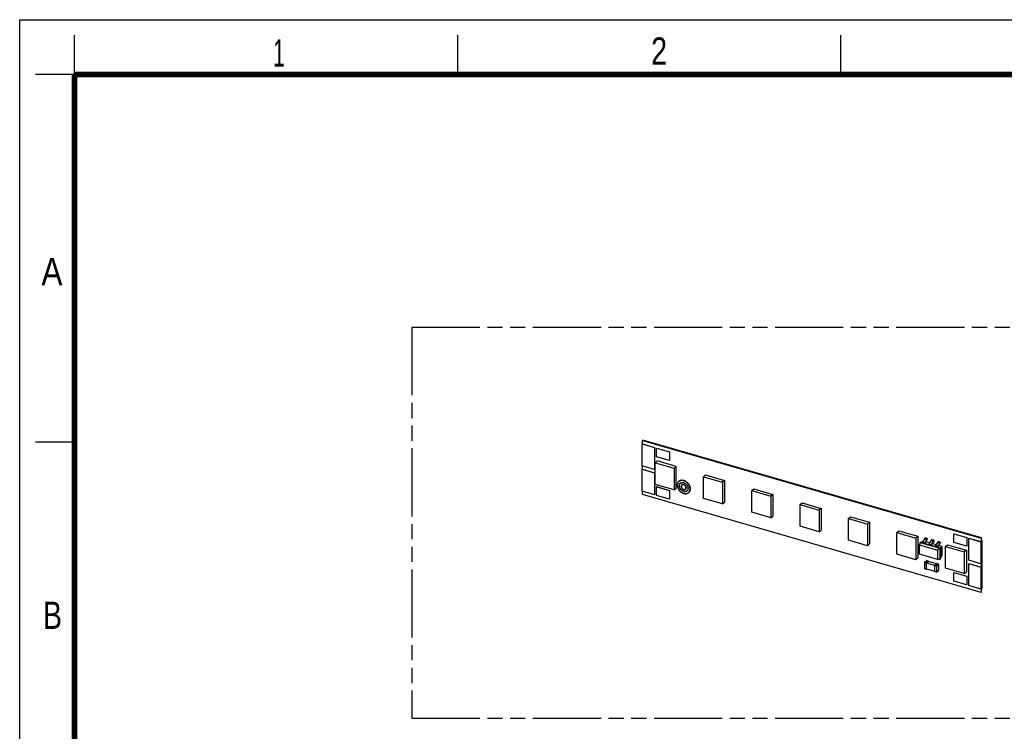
# Model space of a CAD drawing. Header units: millimetres. Extents: x 0 to 210, y 0 to 297.
# Tile 3 of 4: x 0 to 126, y 206 to 297. Entities that reach past the tile are written whole.
import ezdxf

# ---------------------------------------------------------------- set-up
doc = ezdxf.new("R2010")
doc.units = ezdxf.units.MM
doc.header["$LTSCALE"] = 19.36
doc.linetypes.add('PHANTOM', pattern=[0.8, 0.45, -0.05, 0.1, -0.05, 0.1, -0.05])
doc.layers.get('0').update_dxf_attribs({"linetype": 'CONTINUOUS'})
doc.layers.add('DEFAULT_3', color=7, linetype='PHANTOM')
doc.styles.add('TEXTSTYLE_2', font='txt', dxfattribs={"width": 0.75})

msp = doc.modelspace()

# ---------------------------------------------------------------- linework, layer by layer
at = {"color": 2, "linetype": 'Continuous'}
for p, q in [((0, 0), (0, 297)), ((0, 297), (210, 297)), ((7, 290), (7, 295)), ((56, 290), (56, 295)), ((105, 290), (105, 295)), ((7, 290), (2, 290)), ((7, 243), (2, 243))]:
    msp.add_line(p, q, dxfattribs=at)
at = {"color": 7, "linetype": 'Continuous'}
for p, q in [((79.6815, 243.253), (79.6165, 243.1968)), ((79.6165, 242.7637), (79.6165, 243.1968)), ((79.6165, 243.1968), (122.9178, 230.6968)), ((122.9828, 230.753), (79.6815, 243.253)), ((79.6165, 242.7637), (79.6065, 242.7551)), ((79.6065, 239.9405), (79.6065, 242.7551)), ((79.6065, 242.7551), (81.1697, 242.3038)), ((79.6165, 242.7637), (81.1797, 242.3125)), ((81.1797, 242.3125), (81.1697, 242.3038)), ((81.1697, 242.3038), (81.1697, 239.4893)), ((81.1797, 242.3125), (81.1797, 239.4979)), ((81.4351, 242.2301), (81.4251, 242.2214)), ((81.4251, 241.1129), (81.4251, 242.2214)), ((81.4251, 242.2214), (83.0706, 241.7464)), ((81.4351, 242.2301), (83.0806, 241.7551)), ((83.0806, 241.7551), (83.0706, 241.7464)), ((83.0706, 241.7464), (83.0706, 240.6379)), ((83.0806, 241.7551), (83.0806, 240.6466)), ((81.237, 240.3503), (81.497, 240.5754)), ((83.0706, 240.6379), (81.4251, 241.1129)), ((83.9219, 239.8754), (81.497, 240.5754)), ((83.0806, 240.6466), (83.0706, 240.6379)), ((79.6122, 239.5174), (79.6022, 239.5087)), ((79.6022, 236.6942), (79.6022, 239.5087)), ((79.6022, 239.5087), (81.1697, 239.0562)), ((81.1697, 239.4893), (79.6065, 239.9405)), ((79.6122, 239.5174), (81.1797, 239.0649)), ((79.6165, 239.5161), (79.6165, 239.9376)), ((81.1797, 239.4979), (81.1697, 239.4893)), ((81.237, 237.579), (81.237, 240.3503)), ((81.237, 240.3503), (83.6619, 239.6503)), ((83.6619, 239.6503), (83.9219, 239.8754)), ((83.6619, 239.6503), (83.6619, 236.879)), ((83.9219, 237.1042), (83.9219, 239.8754)), ((81.1797, 239.0649), (81.1697, 239.0562)), ((81.1697, 239.0562), (81.1697, 236.2417)), ((81.1797, 239.0649), (81.1797, 236.2503)), ((84.2673, 237.9645), (84.2773, 237.9732)), ((87.4229, 238.5646), (87.6829, 238.7897)), ((87.4229, 235.7933), (87.4229, 238.5646)), ((87.4229, 238.5646), (89.8478, 237.8646)), ((87.6829, 238.7897), (90.1078, 238.0897)), ((90.1078, 238.0897), (89.8478, 237.8646)), ((90.1078, 238.0897), (90.1078, 235.3184)), ((81.1697, 236.2417), (79.6022, 236.6942)), ((79.6165, 236.2686), (79.6165, 236.69)), ((83.6619, 236.879), (81.237, 237.579)), ((81.4351, 237.2937), (81.4251, 237.2851)), ((81.4251, 236.1766), (81.4251, 237.2851)), ((81.4251, 237.2851), (83.0706, 236.8101)), ((81.4351, 237.2937), (83.0806, 236.8187)), ((83.0806, 236.8187), (83.0706, 236.8101)), ((83.0706, 236.8101), (83.0706, 235.7016)), ((83.0806, 236.8187), (83.0806, 235.7102)), ((83.6619, 236.879), (83.9219, 237.1042)), ((84.6601, 237.5109), (84.6701, 237.5196)), ((85.1184, 236.9818), (85.1284, 236.9905)), ((89.8478, 237.8646), (89.8478, 235.0933)), ((93.6088, 236.7788), (93.8688, 237.004)), ((93.6088, 234.0076), (93.6088, 236.7788)), ((93.6088, 236.7788), (96.0337, 236.0788)), ((93.8688, 237.004), (96.2937, 236.304)), ((122.9178, 223.7686), (79.6165, 236.2686)), ((81.1797, 236.2503), (81.1697, 236.2417)), ((83.0706, 235.7016), (81.4251, 236.1766)), ((83.0806, 235.7102), (83.0706, 235.7016)), ((85.5112, 236.5282), (85.5212, 236.5369)), ((89.8478, 235.0933), (87.4229, 235.7933)), ((96.2937, 236.304), (96.0337, 236.0788)), ((96.0337, 236.0788), (96.0337, 233.3076)), ((96.2937, 236.304), (96.2937, 233.5327)), ((89.8478, 235.0933), (90.1078, 235.3184)), ((99.7947, 234.9931), (100.0547, 235.2183)), ((99.7947, 232.2218), (99.7947, 234.9931)), ((99.7947, 234.9931), (102.2196, 234.2931)), ((100.0547, 235.2183), (102.4796, 234.5183)), ((102.4796, 234.5183), (102.2196, 234.2931)), ((102.2196, 234.2931), (102.2196, 231.5218)), ((102.4796, 234.5183), (102.4796, 231.747)), ((96.0337, 233.3076), (93.6088, 234.0076)), ((96.0337, 233.3076), (96.2937, 233.5327)), ((105.9806, 233.2074), (106.2406, 233.4326)), ((105.9806, 233.2074), (108.4055, 232.5074)), ((105.9806, 230.4361), (105.9806, 233.2074)), ((106.2406, 233.4326), (108.6655, 232.7326)), ((102.2196, 231.5218), (99.7947, 232.2218)), ((102.2196, 231.5218), (102.4796, 231.747)), ((108.6655, 232.7326), (108.4055, 232.5074)), ((108.4055, 232.5074), (108.4055, 229.7361)), ((108.6655, 232.7326), (108.6655, 229.9613)), ((112.1665, 231.4217), (112.4265, 231.6469)), ((112.4265, 231.6469), (114.8514, 230.9469)), ((108.4055, 229.7361), (105.9806, 230.4361)), ((112.1665, 231.4217), (114.5914, 230.7217)), ((112.1665, 228.6504), (112.1665, 231.4217)), ((114.8514, 230.9469), (114.5914, 230.7217)), ((114.5914, 230.7217), (114.5914, 227.9504)), ((114.8514, 230.9469), (114.8514, 228.1756)), ((115.4542, 230.1728), (115.7292, 230.6188)), ((115.9891, 230.5438), (115.7141, 230.0978)), ((115.7292, 230.7007), (115.7792, 230.744)), ((115.9891, 230.6257), (115.7292, 230.7007)), ((115.7292, 230.7007), (115.7292, 230.6188)), ((115.7292, 230.6188), (115.9891, 230.5438)), ((115.7641, 230.0844), (116.0391, 230.5304)), ((116.0391, 230.669), (115.7792, 230.744)), ((116.0391, 230.669), (115.9891, 230.6257)), ((115.9891, 230.6257), (115.9891, 230.5438)), ((116.0391, 230.669), (116.0391, 230.5304)), ((116.602, 230.5065), (116.552, 230.4632)), ((116.552, 230.4632), (116.8118, 230.3882)), ((116.552, 230.4632), (116.552, 230.3813)), ((116.8618, 230.4315), (116.602, 230.5065)), ((116.8118, 230.3882), (116.8618, 230.4315)), ((116.8118, 230.3882), (116.8118, 230.3063)), ((116.8618, 230.4315), (116.8618, 230.2929)), ((119.4537, 231.2551), (119.4437, 231.2464)), ((119.4437, 231.2464), (121.0891, 230.7714)), ((119.4437, 230.1379), (119.4437, 231.2464)), ((119.4537, 231.2551), (121.0991, 230.7801)), ((121.0991, 230.7801), (121.0891, 230.7714)), ((121.0891, 230.7714), (121.0891, 229.6629)), ((121.0991, 230.7801), (121.0991, 229.6716)), ((121.3546, 230.715), (121.3446, 230.7063)), ((121.3446, 230.7063), (122.9078, 230.2551)), ((121.3446, 227.8918), (121.3446, 230.7063)), ((121.3546, 230.715), (122.9178, 230.2637)), ((122.9828, 230.753), (122.9178, 230.6968)), ((122.9178, 230.6968), (122.9178, 230.2637)), ((122.9828, 230.32), (122.9828, 230.753)), ((123.0578, 230.385), (122.9828, 230.4066)), ((123.0578, 230.385), (122.9828, 230.32)), ((123.0578, 224.3228), (123.0578, 230.385)), ((108.4055, 229.7361), (108.6655, 229.9613)), ((115.1511, 230.1603), (115.0306, 229.8309)), ((115.0306, 229.8309), (117.3332, 229.1662)), ((115.0306, 228.6541), (115.0306, 229.8309)), ((115.2011, 230.2036), (115.1511, 230.1603)), ((115.1511, 230.1603), (117.6626, 229.4353)), ((115.2011, 230.2036), (115.5514, 230.3304)), ((115.2011, 230.2036), (115.4542, 230.1305)), ((115.7141, 230.0978), (115.4542, 230.1728)), ((115.4542, 230.0728), (115.4542, 230.1728)), ((115.7141, 229.9978), (115.7141, 230.0978)), ((115.7641, 230.0411), (115.7141, 229.9978)), ((115.7641, 230.0411), (115.7641, 230.0844)), ((115.7641, 230.0411), (116.277, 229.893)), ((116.3771, 230.0977), (115.8636, 230.2459)), ((116.277, 229.9353), (116.552, 230.3813)), ((116.277, 229.9353), (116.5368, 229.8603)), ((116.277, 229.8353), (116.277, 229.9353)), ((116.8118, 230.3063), (116.5368, 229.8603)), ((116.5368, 229.8603), (116.5368, 229.7603)), ((116.5368, 229.7603), (116.5868, 229.8036)), ((116.8118, 230.3063), (116.552, 230.3813)), ((116.5868, 229.8469), (116.8618, 230.2929)), ((116.5868, 229.8036), (116.5868, 229.8469)), ((116.5868, 229.8036), (117.0997, 229.6555)), ((117.1998, 229.8602), (116.6864, 230.0084)), ((117.0997, 229.6978), (117.3747, 230.1438)), ((117.3595, 229.6228), (117.0997, 229.6978)), ((117.0997, 229.5978), (117.0997, 229.6978)), ((117.6626, 229.4353), (117.3332, 229.1662)), ((117.3332, 229.1662), (117.3332, 227.9894)), ((117.6345, 230.0688), (117.3595, 229.6228)), ((117.3595, 229.5228), (117.3595, 229.6228)), ((117.4095, 229.5661), (117.3595, 229.5228)), ((117.3747, 230.2257), (117.4247, 230.269)), ((117.6345, 230.1507), (117.3747, 230.2257)), ((117.3747, 230.2257), (117.3747, 230.1438)), ((117.3747, 230.1438), (117.6345, 230.0688)), ((117.4095, 229.6094), (117.6845, 230.0554)), ((117.4095, 229.5661), (117.4095, 229.6094)), ((117.4095, 229.5661), (117.7126, 229.4786)), ((117.6845, 230.194), (117.4247, 230.269)), ((117.9036, 229.657), (117.5091, 229.7709)), ((117.6845, 230.194), (117.6345, 230.1507)), ((117.6345, 230.1507), (117.6345, 230.0688)), ((117.7126, 229.4786), (117.6626, 229.4353)), ((117.6626, 229.4353), (117.6626, 228.0496)), ((117.6845, 230.194), (117.6845, 230.0554)), ((117.7126, 229.4786), (117.9036, 229.657)), ((117.7126, 229.4786), (117.7126, 228.0929)), ((117.9036, 229.657), (117.9036, 228.4393)), ((118.3524, 229.636), (118.6124, 229.8611)), ((118.3524, 229.636), (120.7773, 228.936)), ((118.3524, 226.8647), (118.3524, 229.636)), ((118.6124, 229.8611), (121.0373, 229.1611)), ((121.0891, 229.6629), (119.4437, 230.1379)), ((121.0373, 229.1611), (120.7773, 228.936)), ((121.0373, 229.1611), (121.0373, 226.3899)), ((121.0991, 229.6716), (121.0891, 229.6629)), ((122.9178, 230.2637), (122.9078, 230.2551)), ((122.9078, 230.2551), (122.9078, 227.4405)), ((114.5914, 227.9504), (112.1665, 228.6504)), ((114.5914, 227.9504), (114.8514, 228.1756)), ((117.3332, 227.9894), (115.0306, 228.6541)), ((117.6626, 228.0496), (117.3332, 227.9894)), ((117.5096, 228.0216), (117.6345, 227.9856)), ((117.6345, 227.9856), (117.6345, 228.0445)), ((117.6345, 227.9856), (117.6845, 228.0289)), ((117.7126, 228.0929), (117.6626, 228.0496)), ((117.6845, 228.0686), (117.6845, 228.0289)), ((117.7126, 228.0929), (117.9036, 228.4393)), ((120.7773, 228.936), (120.7773, 226.1647)), ((122.9078, 227.4405), (121.3446, 227.8918)), ((115.6921, 227.5922), (115.6921, 226.8388)), ((115.7059, 227.6225), (115.9409, 227.826)), ((115.721, 226.8004), (115.9115, 226.7454)), ((115.9684, 226.7706), (115.9488, 226.7536)), ((115.9573, 227.5272), (116.1923, 227.7308)), ((116.9927, 227.2283), (115.9573, 227.5272)), ((115.9573, 226.7738), (115.9573, 227.5272)), ((115.9573, 226.7738), (116.9911, 226.4754)), ((115.9782, 227.8342), (116.1687, 227.7792)), ((117.2203, 227.434), (116.1923, 227.7308)), ((116.1976, 227.7292), (116.1976, 227.7408)), ((116.9911, 226.4638), (116.9911, 227.2172)), ((117.2399, 227.451), (117.0049, 227.2475)), ((117.2772, 227.4592), (117.4677, 227.4042)), ((117.4967, 227.3658), (117.4967, 226.6123)), ((120.7773, 226.1647), (118.3524, 226.8647)), ((121.3546, 227.4674), (121.3446, 227.4587)), ((121.3446, 227.4587), (122.9078, 227.0075)), ((121.3446, 224.6442), (121.3446, 227.4587)), ((121.3546, 227.4674), (122.9178, 227.0161)), ((122.9178, 227.4492), (122.9078, 227.4405)), ((122.9178, 227.0161), (122.9078, 227.0075)), ((122.9078, 227.0075), (122.9078, 224.1929)), ((122.9178, 227.4492), (122.9178, 227.0161)), ((117.02, 226.4254), (117.2106, 226.3704)), ((117.2478, 226.3786), (117.4828, 226.5821)), ((119.4537, 226.3187), (119.4437, 226.3101)), ((119.4437, 226.3101), (121.0891, 225.8351)), ((119.4437, 225.2016), (119.4437, 226.3101)), ((119.4537, 226.3187), (121.0991, 225.8437)), ((120.7773, 226.1647), (121.0373, 226.3899)), ((121.0991, 225.8437), (121.0891, 225.8351)), ((121.0891, 225.8351), (121.0891, 224.7266)), ((121.0991, 225.8437), (121.0991, 224.7352)), ((121.0891, 224.7266), (119.4437, 225.2016)), ((121.0991, 224.7352), (121.0891, 224.7266)), ((122.9078, 224.1929), (121.3446, 224.6442)), ((122.9178, 224.2016), (122.9078, 224.1929)), ((122.9178, 224.2016), (122.9178, 223.7686)), ((123.0578, 224.3228), (122.9828, 224.2579)), ((122.9828, 223.8248), (122.9828, 224.2579)), ((122.9828, 223.8248), (122.9178, 223.7686))]:
    msp.add_line(p, q, dxfattribs=at)
at = {"color": 9, "linetype": 'Continuous'}
for p, q in [((115.7121, 227.5749), (115.9026, 227.5199)), ((115.7121, 226.8215), (115.7121, 227.5749)), ((115.9026, 226.7665), (115.7121, 226.8215)), ((115.7321, 227.6269), (115.9671, 227.8304)), ((115.9226, 227.5719), (115.7321, 227.6269)), ((115.9026, 227.5199), (115.9026, 226.7665)), ((116.1576, 227.7754), (115.9226, 227.5719)), ((115.9671, 227.8304), (116.1576, 227.7754)), ((117.0111, 227.1999), (117.2017, 227.1449)), ((117.0111, 226.4465), (117.0111, 227.1999)), ((117.0311, 227.2519), (117.2661, 227.4554)), ((117.2217, 227.1969), (117.0311, 227.2519)), ((117.2017, 227.1449), (117.2017, 226.3915)), ((117.4567, 227.4004), (117.2217, 227.1969)), ((117.2563, 227.1522), (117.4913, 227.3558)), ((117.2563, 226.3988), (117.2563, 227.1522)), ((117.2661, 227.4554), (117.4567, 227.4004)), ((117.4913, 227.3558), (117.4913, 226.6023)), ((117.2017, 226.3915), (117.0111, 226.4465)), ((117.4913, 226.6023), (117.2563, 226.3988))]:
    msp.add_line(p, q, dxfattribs=at)
at = {"color": 7, "linetype": 'Continuous', "const_width": 0.7}
for points in [[(7, 7), (7, 290)], [(7, 290), (203, 290)]]:
    msp.add_lwpolyline(points, dxfattribs=at)
at = {"color": 7, "linetype": 'Continuous'}
for centre, radius, start, end in [((84.7132, 237.4699), 0.3658, 131.929136, 132.965018), ((85.0853, 237.0402), 0.3658, 308.8219, 309.855993), ((115.7321, 227.5922), 0.04, 130.89341, 180), ((115.7321, 226.8388), 0.04, 179.999904, 253.897886), ((115.9226, 226.7838), 0.04, 253.897882, 310.893366), ((115.9671, 227.7958), 0.04, 73.897886, 130.893181), ((116.1576, 227.7408), 0.04, 0, 73.897886), ((117.0311, 227.2172), 0.04, 130.89341, 180), ((117.2661, 227.4208), 0.04, 73.897886, 130.893181), ((117.4567, 227.3658), 0.04, 0.000061, 73.897802), ((117.4567, 226.6123), 0.04, 310.893395, 359.999987), ((117.0311, 226.4638), 0.04, 179.999904, 253.897886), ((117.2217, 226.4088), 0.04, 253.897882, 310.893366)]:
    msp.add_arc(centre, radius, start, end, dxfattribs=at)
at = {"color": 9, "linetype": 'Continuous'}
for centre in [(115.9557, 227.809), (117.2547, 227.434)]:
    msp.add_arc(centre, 0.0226, 125.423335, 130.889805, dxfattribs=at)
at = {"color": 7, "linetype": 'Continuous'}
for points, knots in [([(84.2673, 237.9645), (84.2593, 237.9576), (84.2437, 237.9432), (84.2215, 237.9203), (84.2007, 237.896), (84.1813, 237.8704), (84.1633, 237.8436), (84.1467, 237.8156), (84.1316, 237.7865), (84.118, 237.7563), (84.106, 237.7251), (84.0955, 237.6929), (84.0866, 237.6599), (84.0768, 237.6145), (84.0686, 237.5557), (84.0665, 237.508), (84.0665, 237.4839)], [0, 0, 0, 0, 0.05915497, 0.11840124, 0.17782895, 0.237526, 0.29757698, 0.35806219, 0.41905683, 0.48063023, 0.54284522, 0.60575774, 0.6694164, 0.73386229, 0.86520388, 1, 1, 1, 1]), ([(85.712, 237.0089), (85.712, 237.0299), (85.7103, 237.0724), (85.7032, 237.1365), (85.6914, 237.2012), (85.675, 237.2662), (85.654, 237.331), (85.6287, 237.3953), (85.5991, 237.4588), (85.5655, 237.5211), (85.528, 237.5817), (85.4868, 237.6405), (85.4422, 237.697), (85.3944, 237.7509), (85.3437, 237.8019), (85.2904, 237.8497), (85.2348, 237.8941), (85.1773, 237.9347), (85.118, 237.9714), (85.0575, 238.004), (84.9959, 238.0321), (84.9338, 238.0558), (84.8714, 238.0748), (84.809, 238.0891), (84.7472, 238.0985), (84.6861, 238.1031), (84.6262, 238.1027), (84.5772, 238.0982), (84.539, 238.0921), (84.511, 238.0864), (84.4836, 238.0795), (84.4567, 238.0713), (84.4304, 238.062), (84.4049, 238.0515), (84.38, 238.0398), (84.3558, 238.027), (84.3324, 238.013), (84.3098, 237.998), (84.2881, 237.9819), (84.2741, 237.9704), (84.2673, 237.9645)], [0, 0, 0, 0, 0.03022939, 0.06110575, 0.09260779, 0.12470151, 0.15734149, 0.19047232, 0.22402993, 0.25794308, 0.29213463, 0.32652303, 0.36102361, 0.39554994, 0.43001521, 0.46433355, 0.4984214, 0.53219883, 0.56559094, 0.59852923, 0.630953, 0.66281072, 0.69406148, 0.72467627, 0.75463936, 0.78394944, 0.81262061, 0.84068313, 0.85450351, 0.86819061, 0.88175281, 0.89519942, 0.9085407, 0.92178774, 0.93495243, 0.94804734, 0.96108569, 0.97408115, 0.98704781, 1, 1, 1, 1]), ([(84.2773, 237.9732), (84.2841, 237.9791), (84.2981, 237.9905), (84.3198, 238.0066), (84.3424, 238.0217), (84.3658, 238.0356), (84.39, 238.0484), (84.4149, 238.0601), (84.4404, 238.0706), (84.4667, 238.08), (84.4936, 238.0881), (84.521, 238.0951), (84.549, 238.1008), (84.5872, 238.1069), (84.6362, 238.1113), (84.6961, 238.1117), (84.7572, 238.1072), (84.819, 238.0978), (84.8814, 238.0835), (84.9438, 238.0645), (85.0059, 238.0408), (85.0675, 238.0126), (85.128, 237.9801), (85.1873, 237.9434), (85.2448, 237.9027), (85.3004, 237.8584), (85.3537, 237.8106), (85.4044, 237.7596), (85.4522, 237.7057), (85.4968, 237.6492), (85.538, 237.5904), (85.5755, 237.5297), (85.6091, 237.4675), (85.6387, 237.404), (85.664, 237.3396), (85.685, 237.2748), (85.7014, 237.2099), (85.7132, 237.1452), (85.7203, 237.0811), (85.722, 237.0386), (85.722, 237.0175)], [0, 0, 0, 0, 0.01295219, 0.02591885, 0.03891431, 0.05195266, 0.06504757, 0.07821226, 0.0914593, 0.10480058, 0.11824719, 0.13180939, 0.1454965, 0.15931688, 0.18737941, 0.21605059, 0.24536067, 0.27532376, 0.30593856, 0.33718931, 0.36904704, 0.4014708, 0.43440909, 0.46780119, 0.50157861, 0.53566645, 0.56998479, 0.60445006, 0.63897639, 0.67347697, 0.70786537, 0.74205692, 0.77597007, 0.80952768, 0.84265851, 0.87529849, 0.90739221, 0.93889425, 0.96977061, 1, 1, 1, 1]), ([(84.0665, 237.4839), (84.0665, 237.4628), (84.0681, 237.4203), (84.0753, 237.3562), (84.0871, 237.2915), (84.1035, 237.2266), (84.1244, 237.1617), (84.1498, 237.0974), (84.1793, 237.0339), (84.213, 236.9717), (84.2505, 236.911), (84.2917, 236.8522), (84.3363, 236.7957), (84.3841, 236.7418), (84.4347, 236.6908), (84.488, 236.643), (84.5436, 236.5987), (84.6012, 236.558), (84.6605, 236.5213), (84.721, 236.4888), (84.7825, 236.4606), (84.8447, 236.4369), (84.9071, 236.4179), (84.9694, 236.4036), (85.0313, 236.3942), (85.0924, 236.3897), (85.1523, 236.3901), (85.2013, 236.3945), (85.2395, 236.4006), (85.2675, 236.4063), (85.2949, 236.4133), (85.3218, 236.4214), (85.348, 236.4308), (85.3736, 236.4413), (85.3985, 236.4529), (85.4227, 236.4658), (85.4461, 236.4797), (85.4687, 236.4947), (85.4904, 236.5109), (85.5043, 236.5223), (85.5112, 236.5282)], [0, 0, 0, 0, 0.03022939, 0.06110575, 0.09260779, 0.12470151, 0.15734149, 0.19047232, 0.22402993, 0.25794308, 0.29213463, 0.32652303, 0.36102361, 0.39554994, 0.43001521, 0.46433355, 0.4984214, 0.53219883, 0.56559094, 0.59852923, 0.630953, 0.66281072, 0.69406148, 0.72467627, 0.75463936, 0.78394944, 0.81262061, 0.84068313, 0.85450351, 0.86819061, 0.88175281, 0.89519942, 0.9085407, 0.92178774, 0.93495243, 0.94804734, 0.96108569, 0.97408115, 0.98704781, 1, 1, 1, 1]), ([(84.3263, 237.4089), (84.3263, 237.4254), (84.3278, 237.458), (84.3344, 237.5059), (84.3437, 237.5444), (84.3533, 237.5739), (84.3616, 237.5953), (84.3709, 237.6159), (84.3812, 237.6359), (84.3925, 237.655), (84.4049, 237.6734), (84.4182, 237.6909), (84.4324, 237.7075), (84.4475, 237.7231), (84.4582, 237.733), (84.4637, 237.7377)], [0, 0, 0, 0, 0.13480167, 0.26614867, 0.39421731, 0.45713242, 0.51934998, 0.58092591, 0.64192306, 0.70241077, 0.76246422, 0.82216373, 0.88159388, 0.94084259, 1, 1, 1, 1]), ([(85.3148, 236.755), (85.3101, 236.751), (85.3006, 236.7431), (85.2857, 236.7321), (85.2702, 236.7218), (85.2542, 236.7123), (85.2377, 236.7035), (85.2149, 236.6928), (85.1852, 236.6815), (85.1479, 236.6711), (85.1092, 236.6641), (85.0692, 236.6605), (85.0282, 236.6602), (84.9865, 236.6633), (84.9441, 236.6697), (84.9015, 236.6795), (84.8588, 236.6925), (84.8162, 236.7087), (84.7741, 236.728), (84.7327, 236.7503), (84.6922, 236.7754), (84.6528, 236.8032), (84.6147, 236.8335), (84.5783, 236.8663), (84.5436, 236.9012), (84.5109, 236.938), (84.4804, 236.9767), (84.4522, 237.0169), (84.4265, 237.0584), (84.4035, 237.101), (84.3767, 237.1585), (84.3555, 237.2176), (84.3404, 237.2773), (84.3323, 237.3215), (84.3274, 237.3654), (84.3263, 237.3945), (84.3263, 237.4089)], [0, 0, 0, 0, 0.01295289, 0.02592026, 0.03891642, 0.05195548, 0.0650511, 0.0782165, 0.1047986, 0.13180158, 0.15930363, 0.18736768, 0.21604041, 0.24535208, 0.2753168, 0.30593325, 0.3371857, 0.36904515, 0.40147067, 0.43441074, 0.46780465, 0.5015839, 0.53567359, 0.56999379, 0.60446093, 0.63898914, 0.67349158, 0.70788185, 0.74207526, 0.77599024, 0.80954968, 0.87529172, 0.90738718, 0.93889094, 0.96976897, 1, 1, 1, 1]), ([(84.4639, 237.7375), (84.4588, 237.7328), (84.4488, 237.723), (84.4347, 237.7074), (84.4215, 237.691), (84.4091, 237.6738), (84.3977, 237.6558), (84.3872, 237.637), (84.3776, 237.6176), (84.366, 237.5907), (84.3541, 237.5554), (84.3438, 237.5111), (84.3377, 237.4649), (84.3363, 237.4334), (84.3363, 237.4175)], [0, 0, 0, 0, 0.05907645, 0.11829009, 0.17772316, 0.23745539, 0.29756313, 0.35811858, 0.4191891, 0.48083662, 0.60604002, 0.7341433, 0.86541114, 1, 1, 1, 1]), ([(84.3363, 237.4175), (84.3363, 237.4033), (84.3374, 237.3745), (84.3422, 237.3312), (84.3501, 237.2874), (84.3649, 237.2284), (84.3856, 237.17), (84.4118, 237.1131), (84.4344, 237.0708), (84.4595, 237.0297), (84.4871, 236.9898), (84.517, 236.9514), (84.5491, 236.9147), (84.5831, 236.8799), (84.6189, 236.8472), (84.6563, 236.8168), (84.6951, 236.7888), (84.7349, 236.7635), (84.7758, 236.7409), (84.8173, 236.7212), (84.8592, 236.7045), (84.9015, 236.6909), (84.9437, 236.6805), (84.9856, 236.6733), (85.0271, 236.6694), (85.0679, 236.6687), (85.1077, 236.6714), (85.1464, 236.6773), (85.1837, 236.6865), (85.2194, 236.699), (85.2533, 236.7145), (85.2852, 236.7331), (85.3051, 236.7475), (85.3146, 236.7552)], [0, 0, 0, 0, 0.03016971, 0.06097816, 0.09240477, 0.12441669, 0.18997945, 0.22344624, 0.25726968, 0.29137491, 0.32568268, 0.36011061, 0.3945745, 0.42898958, 0.46327184, 0.49733928, 0.53111324, 0.56451969, 0.5974905, 0.62996483, 0.66189044, 0.693225, 0.72393745, 0.7540092, 0.78343532, 0.81222557, 0.84040509, 0.86801489, 0.89511174, 0.92176752, 0.94806786, 0.97411, 1, 1, 1, 1]), ([(84.4637, 237.7377), (84.4684, 237.7418), (84.4779, 237.7496), (84.4928, 237.7606), (84.5082, 237.7709), (84.5243, 237.7805), (84.5408, 237.7892), (84.5636, 237.7999), (84.5933, 237.8113), (84.6305, 237.8216), (84.6693, 237.8286), (84.7092, 237.8323), (84.7502, 237.8325), (84.792, 237.8294), (84.8344, 237.823), (84.877, 237.8132), (84.9197, 237.8002), (84.9622, 237.784), (85.0043, 237.7647), (85.0458, 237.7425), (85.0863, 237.7174), (85.1257, 237.6895), (85.1637, 237.6592), (85.2002, 237.6265), (85.2349, 237.5916), (85.2676, 237.5547), (85.2981, 237.516), (85.3263, 237.4758), (85.352, 237.4343), (85.375, 237.3917), (85.4017, 237.3342), (85.423, 237.2752), (85.4381, 237.2155), (85.4462, 237.1712), (85.451, 237.1274), (85.4522, 237.0983), (85.4522, 237.0839)], [0, 0, 0, 0, 0.01295289, 0.02592026, 0.03891642, 0.05195548, 0.0650511, 0.0782165, 0.1047986, 0.13180158, 0.15930363, 0.18736768, 0.21604041, 0.24535208, 0.2753168, 0.30593325, 0.3371857, 0.36904515, 0.40147067, 0.43441074, 0.46780465, 0.5015839, 0.53567359, 0.56999379, 0.60446093, 0.63898914, 0.67349158, 0.70788185, 0.74207526, 0.77599024, 0.80954968, 0.87529172, 0.90738718, 0.93889094, 0.96976897, 1, 1, 1, 1]), ([(84.6601, 237.5109), (84.6572, 237.5084), (84.6514, 237.5031), (84.6432, 237.4946), (84.6356, 237.4857), (84.6284, 237.4763), (84.6218, 237.4664), (84.6136, 237.4526), (84.6047, 237.4343), (84.5964, 237.4108), (84.5905, 237.3861), (84.5869, 237.3603), (84.5861, 237.3428), (84.5861, 237.3339)], [0, 0, 0, 0, 0.05916281, 0.11841692, 0.1778525, 0.23755746, 0.29761638, 0.35810961, 0.48064684, 0.60574672, 0.73382705, 0.86518603, 1, 1, 1, 1]), ([(84.5861, 237.3339), (84.5861, 237.3261), (84.5867, 237.3105), (84.5894, 237.2868), (84.5937, 237.263), (84.6018, 237.2309), (84.6133, 237.1991), (84.6277, 237.1681), (84.6443, 237.1374), (84.6637, 237.108), (84.6855, 237.0803), (84.7089, 237.0539), (84.7345, 237.0296), (84.7619, 237.0077), (84.79, 236.9879), (84.8195, 236.9708), (84.8499, 236.9569), (84.8802, 236.9454), (84.9109, 236.9371), (84.9416, 236.9324), (84.9641, 236.9307), (84.9862, 236.9309), (85.0077, 236.9329), (85.0285, 236.9366), (85.0486, 236.9422), (85.0677, 236.9495), (85.0859, 236.9585), (85.1028, 236.9692), (85.1133, 236.9774), (85.1184, 236.9818)], [0, 0, 0, 0, 0.03023561, 0.06111833, 0.09262686, 0.12472718, 0.19047919, 0.22404372, 0.25796384, 0.3265294, 0.36103708, 0.39557052, 0.46434003, 0.49843488, 0.53221925, 0.59853176, 0.63096219, 0.66282647, 0.72466588, 0.75463513, 0.78395123, 0.8126283, 0.8406966, 0.86820283, 0.89520989, 0.92179602, 0.94805308, 0.97408408, 1, 1, 1, 1]), ([(85.1923, 237.1589), (85.1923, 237.1666), (85.1917, 237.1823), (85.1891, 237.2059), (85.1848, 237.2297), (85.1766, 237.2619), (85.1652, 237.2937), (85.1508, 237.3246), (85.1342, 237.3553), (85.1148, 237.3847), (85.093, 237.4124), (85.0695, 237.4388), (85.0439, 237.4632), (85.0166, 237.485), (84.9885, 237.5048), (84.959, 237.5219), (84.9285, 237.5359), (84.8983, 237.5474), (84.8676, 237.5557), (84.8369, 237.5603), (84.8144, 237.562), (84.7923, 237.5618), (84.7708, 237.5599), (84.7499, 237.5561), (84.7299, 237.5506), (84.7107, 237.5432), (84.6926, 237.5342), (84.6756, 237.5235), (84.6651, 237.5153), (84.6601, 237.5109)], [0, 0, 0, 0, 0.03023561, 0.06111833, 0.09262686, 0.12472718, 0.19047919, 0.22404372, 0.25796384, 0.3265294, 0.36103708, 0.39557052, 0.46434003, 0.49843488, 0.53221925, 0.59853176, 0.63096219, 0.66282647, 0.72466588, 0.75463513, 0.78395123, 0.8126283, 0.8406966, 0.86820283, 0.89520989, 0.92179602, 0.94805308, 0.97408408, 1, 1, 1, 1]), ([(84.6701, 237.5196), (84.6751, 237.524), (84.6856, 237.5322), (84.7026, 237.5429), (84.7207, 237.5519), (84.7399, 237.5592), (84.7599, 237.5648), (84.7808, 237.5685), (84.8023, 237.5705), (84.8244, 237.5707), (84.8469, 237.569), (84.8776, 237.5643), (84.9083, 237.556), (84.9385, 237.5445), (84.969, 237.5306), (84.9985, 237.5135), (85.0266, 237.4937), (85.0539, 237.4718), (85.0795, 237.4475), (85.103, 237.421), (85.1248, 237.3934), (85.1442, 237.364), (85.1608, 237.3333), (85.1752, 237.3023), (85.1866, 237.2705), (85.1948, 237.2384), (85.1991, 237.2146), (85.2017, 237.1909), (85.2023, 237.1753), (85.2023, 237.1675)], [0, 0, 0, 0, 0.02591592, 0.05194692, 0.07820398, 0.10479011, 0.13179717, 0.1593034, 0.1873717, 0.21604877, 0.24536487, 0.27533413, 0.33717353, 0.36903781, 0.40146824, 0.46778075, 0.50156512, 0.53565997, 0.60442948, 0.63896292, 0.6734706, 0.74203616, 0.77595628, 0.80952081, 0.87527282, 0.90737314, 0.93888167, 0.96976439, 1, 1, 1, 1]), ([(85.1184, 236.9818), (85.1213, 236.9843), (85.1271, 236.9896), (85.1352, 236.9981), (85.1429, 237.007), (85.1501, 237.0164), (85.1567, 237.0263), (85.1649, 237.0401), (85.1737, 237.0585), (85.182, 237.0819), (85.188, 237.1066), (85.1916, 237.1324), (85.1923, 237.15), (85.1923, 237.1589)], [0, 0, 0, 0, 0.05916281, 0.11841692, 0.1778525, 0.23755746, 0.29761638, 0.35810961, 0.48064684, 0.60574672, 0.73382705, 0.86518603, 1, 1, 1, 1]), ([(85.2023, 237.1675), (85.2023, 237.1586), (85.2016, 237.1411), (85.198, 237.1153), (85.192, 237.0905), (85.1837, 237.0671), (85.1749, 237.0488), (85.1667, 237.035), (85.1601, 237.0251), (85.1529, 237.0157), (85.1452, 237.0067), (85.1371, 236.9983), (85.1313, 236.993), (85.1284, 236.9905)], [0, 0, 0, 0, 0.13481397, 0.26617295, 0.39425328, 0.51935316, 0.64189039, 0.70238362, 0.76244254, 0.8221475, 0.88158308, 0.94083719, 1, 1, 1, 1]), ([(85.4522, 237.0839), (85.4522, 237.0673), (85.4507, 237.0347), (85.4441, 236.9868), (85.4348, 236.9483), (85.4252, 236.9188), (85.4169, 236.8975), (85.4076, 236.8768), (85.3973, 236.8569), (85.3859, 236.8377), (85.3736, 236.8194), (85.3603, 236.8019), (85.3461, 236.7853), (85.3309, 236.7696), (85.3202, 236.7598), (85.3148, 236.755)], [0, 0, 0, 0, 0.13480167, 0.26614867, 0.39421731, 0.45713242, 0.51934998, 0.58092591, 0.64192306, 0.70241077, 0.76246422, 0.82216373, 0.88159388, 0.94084259, 1, 1, 1, 1]), ([(85.5112, 236.5282), (85.5192, 236.5352), (85.5348, 236.5495), (85.5569, 236.5725), (85.5777, 236.5967), (85.5972, 236.6223), (85.6152, 236.6491), (85.6318, 236.6771), (85.6469, 236.7062), (85.6605, 236.7364), (85.6725, 236.7676), (85.683, 236.7998), (85.6919, 236.8328), (85.7017, 236.8783), (85.7099, 236.937), (85.712, 236.9847), (85.712, 237.0089)], [0, 0, 0, 0, 0.05915497, 0.11840124, 0.17782895, 0.237526, 0.29757698, 0.35806219, 0.41905683, 0.48063023, 0.54284522, 0.60575774, 0.6694164, 0.73386229, 0.86520388, 1, 1, 1, 1]), ([(85.722, 237.0175), (85.722, 236.9934), (85.7199, 236.9457), (85.7117, 236.8869), (85.7019, 236.8415), (85.693, 236.8084), (85.6825, 236.7763), (85.6705, 236.7451), (85.6569, 236.7149), (85.6418, 236.6858), (85.6252, 236.6578), (85.6072, 236.631), (85.5877, 236.6054), (85.5669, 236.5811), (85.5448, 236.5582), (85.5292, 236.5438), (85.5212, 236.5369)], [0, 0, 0, 0, 0.13479612, 0.26613771, 0.3305836, 0.39424226, 0.45715478, 0.51936977, 0.58094317, 0.64193781, 0.70242302, 0.762474, 0.82217105, 0.88159876, 0.94084503, 1, 1, 1, 1])]:
    msp.add_open_spline(points, degree=3, knots=knots, dxfattribs=at)
at = {"color": 9, "linetype": 'Continuous'}
for points, knots in [([(115.6921, 227.5922), (115.6921, 227.5918), (115.6921, 227.5909), (115.6924, 227.5896), (115.6928, 227.5883), (115.6932, 227.5875), (115.6935, 227.5871)], [0, 0, 0, 0, 0.24254751, 0.48817144, 0.7397844, 1, 1, 1, 1]), ([(115.7121, 226.8215), (115.7106, 226.8219), (115.7078, 226.8228), (115.7039, 226.8246), (115.7004, 226.8265), (115.6975, 226.8287), (115.6951, 226.831), (115.6937, 226.8331), (115.6928, 226.8349), (115.6924, 226.8362), (115.6921, 226.8375), (115.6921, 226.8384), (115.6921, 226.8388)], [0, 0, 0, 0, 0.16277808, 0.31521325, 0.45614321, 0.58498819, 0.70194116, 0.80820191, 0.85811077, 0.90636965, 0.95347985, 1, 1, 1, 1]), ([(115.6935, 227.5871), (115.6938, 227.5864), (115.6946, 227.5851), (115.6962, 227.5833), (115.6981, 227.5816), (115.7004, 227.58), (115.7029, 227.5785), (115.7058, 227.5772), (115.7088, 227.5759), (115.711, 227.5752), (115.7121, 227.5749)], [0, 0, 0, 0, 0.09750088, 0.20212181, 0.31471464, 0.43568861, 0.56508324, 0.70263665, 0.8478431, 1, 1, 1, 1]), ([(115.7321, 227.6269), (115.7297, 227.6276), (115.726, 227.6283), (115.7212, 227.6283), (115.7177, 227.628), (115.7144, 227.6272), (115.7113, 227.626), (115.7084, 227.6245), (115.7067, 227.6232), (115.7059, 227.6225)], [0, 0, 0, 0, 0.27054311, 0.39984183, 0.52527708, 0.64728743, 0.76651194, 0.88376646, 1, 1, 1, 1]), ([(115.7121, 227.5749), (115.7121, 227.5773), (115.7124, 227.5822), (115.7135, 227.5896), (115.7154, 227.5971), (115.7178, 227.6045), (115.7203, 227.6103), (115.7226, 227.6146), (115.7244, 227.6176), (115.7262, 227.6203), (115.7281, 227.6228), (115.7301, 227.625), (115.7314, 227.6263), (115.7321, 227.6269)], [0, 0, 0, 0, 0.12455524, 0.25733237, 0.39434123, 0.53132721, 0.66403717, 0.7275447, 0.78852726, 0.84657712, 0.90134359, 0.95254756, 1, 1, 1, 1]), ([(115.721, 226.8004), (115.7207, 226.8005), (115.72, 226.8007), (115.719, 226.8012), (115.7181, 226.8019), (115.7169, 226.803), (115.7156, 226.8047), (115.7143, 226.8073), (115.7133, 226.8103), (115.7126, 226.8137), (115.7122, 226.8175), (115.7121, 226.8201), (115.7121, 226.8215)], [0, 0, 0, 0, 0.04380417, 0.08831369, 0.13419115, 0.18202289, 0.28527655, 0.40097865, 0.53044332, 0.67390423, 0.8308033, 1, 1, 1, 1]), ([(115.9226, 227.5719), (115.9219, 227.5713), (115.9206, 227.57), (115.9186, 227.5678), (115.9167, 227.5653), (115.9149, 227.5626), (115.9131, 227.5596), (115.9109, 227.5553), (115.9083, 227.5495), (115.9059, 227.5421), (115.904, 227.5346), (115.9029, 227.5272), (115.9026, 227.5223), (115.9026, 227.5199)], [0, 0, 0, 0, 0.04745239, 0.09865625, 0.15342264, 0.21147248, 0.27245502, 0.33596254, 0.46867249, 0.60565846, 0.74266733, 0.87544457, 1, 1, 1, 1]), ([(115.9026, 227.5199), (115.905, 227.5193), (115.9099, 227.5182), (115.9174, 227.5173), (115.9252, 227.5172), (115.9329, 227.5178), (115.9391, 227.5189), (115.9437, 227.5202), (115.9469, 227.5213), (115.9499, 227.5226), (115.9527, 227.524), (115.9551, 227.5255), (115.9566, 227.5267), (115.9573, 227.5272)], [0, 0, 0, 0, 0.12857742, 0.2635603, 0.4011762, 0.53747059, 0.66857952, 0.73110299, 0.79106984, 0.84815531, 0.90210271, 0.95274003, 1, 1, 1, 1]), ([(115.9026, 226.7665), (115.9026, 226.7651), (115.9027, 226.7625), (115.9031, 226.7587), (115.9039, 226.7553), (115.9049, 226.7523), (115.9061, 226.7497), (115.9075, 226.748), (115.9086, 226.7469), (115.9095, 226.7462), (115.9105, 226.7457), (115.9112, 226.7455), (115.9115, 226.7454)], [0, 0, 0, 0, 0.16919658, 0.32609544, 0.46955636, 0.59902112, 0.7147233, 0.81797702, 0.86580879, 0.91168628, 0.95619581, 1, 1, 1, 1]), ([(115.933, 226.7645), (115.9304, 226.7641), (115.9252, 226.7637), (115.9174, 226.7638), (115.9099, 226.7647), (115.905, 226.7658), (115.9026, 226.7665)], [0, 0, 0, 0, 0.25358483, 0.50962843, 0.76077311, 1, 1, 1, 1]), ([(115.9471, 227.5547), (115.9455, 227.5567), (115.9429, 227.5597), (115.939, 227.5631), (115.9349, 227.5662), (115.9296, 227.5694), (115.9249, 227.5712), (115.9226, 227.5719)], [0, 0, 0, 0, 0.2578866, 0.3861582, 0.51322278, 0.76162568, 1, 1, 1, 1]), ([(115.9573, 226.7738), (115.9566, 226.7732), (115.9551, 226.7721), (115.9527, 226.7706), (115.9499, 226.7691), (115.9469, 226.7679), (115.9437, 226.7668), (115.9391, 226.7655), (115.9354, 226.7648), (115.933, 226.7645)], [0, 0, 0, 0, 0.10217727, 0.21165656, 0.32829228, 0.45171243, 0.58136219, 0.71653941, 1, 1, 1, 1]), ([(115.9426, 227.8273), (115.9434, 227.8279), (115.9451, 227.8289), (115.9478, 227.8302), (115.9508, 227.8311), (115.9549, 227.8319), (115.9605, 227.8319), (115.9649, 227.831), (115.9671, 227.8304)], [0, 0, 0, 0, 0.11603571, 0.23351969, 0.35318961, 0.47566234, 0.73038165, 1, 1, 1, 1]), ([(115.9573, 227.5272), (115.9573, 227.5296), (115.9568, 227.5344), (115.9548, 227.5414), (115.9516, 227.5483), (115.9487, 227.5526), (115.9471, 227.5547)], [0, 0, 0, 0, 0.23485106, 0.4816486, 0.73789907, 1, 1, 1, 1]), ([(115.9488, 226.7536), (115.9495, 226.7542), (115.9508, 226.7554), (115.9525, 226.7575), (115.9539, 226.7598), (115.9555, 226.7632), (115.9569, 226.7679), (115.9573, 226.7718), (115.9573, 226.7738)], [0, 0, 0, 0, 0.11845817, 0.23764147, 0.3582393, 0.48087326, 0.73391128, 1, 1, 1, 1]), ([(115.9671, 227.8304), (115.9676, 227.8308), (115.9685, 227.8316), (115.97, 227.8326), (115.9714, 227.8334), (115.9728, 227.834), (115.9742, 227.8343), (115.9756, 227.8345), (115.9769, 227.8345), (115.9778, 227.8343), (115.9782, 227.8342)], [0, 0, 0, 0, 0.1542123, 0.29850025, 0.4332212, 0.55904314, 0.67699772, 0.788521, 0.89545787, 1, 1, 1, 1]), ([(116.1687, 227.7792), (116.1683, 227.7793), (116.1675, 227.7795), (116.1661, 227.7795), (116.1648, 227.7793), (116.1634, 227.779), (116.1619, 227.7784), (116.1605, 227.7776), (116.159, 227.7766), (116.1581, 227.7758), (116.1576, 227.7754)], [0, 0, 0, 0, 0.10454206, 0.21147884, 0.32300203, 0.44095653, 0.5667785, 0.70149959, 0.8457877, 1, 1, 1, 1]), ([(116.1576, 227.7754), (116.1599, 227.7747), (116.1646, 227.7729), (116.1699, 227.7697), (116.174, 227.7666), (116.1779, 227.7632), (116.1823, 227.7583), (116.1866, 227.7518), (116.1898, 227.7449), (116.1918, 227.7379), (116.1923, 227.7331), (116.1923, 227.7308)], [0, 0, 0, 0, 0.1205188, 0.2461079, 0.31035002, 0.37520239, 0.50558632, 0.63517268, 0.76186648, 0.88388653, 1, 1, 1, 1]), ([(116.1923, 227.7308), (116.1931, 227.7315), (116.1946, 227.733), (116.196, 227.7351), (116.1969, 227.7368), (116.1973, 227.7381), (116.1976, 227.7394), (116.1976, 227.7403), (116.1976, 227.7408)], [0, 0, 0, 0, 0.28180635, 0.53784908, 0.65810798, 0.77439112, 0.88790645, 1, 1, 1, 1]), ([(116.9911, 227.2172), (116.9911, 227.2168), (116.9912, 227.2159), (116.9914, 227.2146), (116.9919, 227.2133), (116.9923, 227.2125), (116.9925, 227.2121)], [0, 0, 0, 0, 0.24254751, 0.48817144, 0.7397844, 1, 1, 1, 1]), ([(116.9925, 227.2121), (116.9928, 227.2114), (116.9937, 227.2101), (116.9953, 227.2083), (116.9972, 227.2066), (116.9994, 227.205), (117.002, 227.2035), (117.0048, 227.2022), (117.0079, 227.2009), (117.01, 227.2002), (117.0111, 227.1999)], [0, 0, 0, 0, 0.09750088, 0.20212181, 0.31471464, 0.43568861, 0.56508324, 0.70263665, 0.8478431, 1, 1, 1, 1]), ([(117.0311, 227.2519), (117.0287, 227.2526), (117.0251, 227.2533), (117.0202, 227.2533), (117.0168, 227.253), (117.0135, 227.2522), (117.0103, 227.251), (117.0075, 227.2495), (117.0058, 227.2482), (117.0049, 227.2475)], [0, 0, 0, 0, 0.27054311, 0.39984183, 0.52527708, 0.64728743, 0.76651194, 0.88376646, 1, 1, 1, 1]), ([(117.0111, 227.1999), (117.0111, 227.2023), (117.0114, 227.2072), (117.0126, 227.2146), (117.0144, 227.2221), (117.0169, 227.2295), (117.0194, 227.2353), (117.0217, 227.2396), (117.0234, 227.2426), (117.0253, 227.2453), (117.0272, 227.2478), (117.0291, 227.25), (117.0304, 227.2513), (117.0311, 227.2519)], [0, 0, 0, 0, 0.12455524, 0.25733237, 0.39434123, 0.53132721, 0.66403717, 0.7275447, 0.78852726, 0.84657712, 0.90134359, 0.95254756, 1, 1, 1, 1]), ([(117.2075, 227.1745), (117.2066, 227.1721), (117.2049, 227.1671), (117.2031, 227.1596), (117.2019, 227.1522), (117.2017, 227.1473), (117.2017, 227.1449)], [0, 0, 0, 0, 0.25781834, 0.51567976, 0.76557692, 1, 1, 1, 1]), ([(117.2017, 227.1449), (117.204, 227.1443), (117.2089, 227.1432), (117.2165, 227.1423), (117.2242, 227.1422), (117.2319, 227.1428), (117.2381, 227.1439), (117.2427, 227.1452), (117.246, 227.1463), (117.249, 227.1476), (117.2517, 227.149), (117.2541, 227.1505), (117.2556, 227.1517), (117.2563, 227.1522)], [0, 0, 0, 0, 0.12857723, 0.26355999, 0.4011759, 0.53747029, 0.66857923, 0.73110271, 0.79106958, 0.84815507, 0.90210255, 0.95273998, 1, 1, 1, 1]), ([(117.2217, 227.1969), (117.221, 227.1963), (117.2196, 227.195), (117.2177, 227.1928), (117.2158, 227.1903), (117.2139, 227.1876), (117.2122, 227.1846), (117.2099, 227.1803), (117.2084, 227.1768), (117.2075, 227.1745)], [0, 0, 0, 0, 0.10124856, 0.21050169, 0.32735607, 0.45121618, 0.58133372, 0.71683878, 1, 1, 1, 1]), ([(117.2563, 227.1522), (117.2563, 227.1546), (117.2558, 227.1594), (117.2538, 227.1664), (117.2506, 227.1733), (117.2463, 227.1798), (117.2419, 227.1847), (117.238, 227.1881), (117.234, 227.1912), (117.2286, 227.1944), (117.224, 227.1962), (117.2217, 227.1969)], [0, 0, 0, 0, 0.11611364, 0.23813379, 0.3648276, 0.49441396, 0.6247979, 0.68965027, 0.75389238, 0.87948138, 1, 1, 1, 1]), ([(117.2416, 227.4523), (117.2424, 227.4529), (117.2441, 227.4539), (117.2469, 227.4552), (117.2498, 227.4561), (117.254, 227.4569), (117.2595, 227.4569), (117.2639, 227.456), (117.2661, 227.4554)], [0, 0, 0, 0, 0.11603571, 0.23351969, 0.35318961, 0.47566234, 0.73038165, 1, 1, 1, 1]), ([(117.2661, 227.4554), (117.2666, 227.4558), (117.2675, 227.4566), (117.269, 227.4576), (117.2705, 227.4584), (117.2719, 227.459), (117.2733, 227.4593), (117.2746, 227.4595), (117.276, 227.4595), (117.2768, 227.4593), (117.2772, 227.4592)], [0, 0, 0, 0, 0.1542123, 0.29850025, 0.4332212, 0.55904314, 0.67699772, 0.788521, 0.89545787, 1, 1, 1, 1]), ([(117.4677, 227.4042), (117.4673, 227.4043), (117.4665, 227.4045), (117.4652, 227.4045), (117.4638, 227.4043), (117.4624, 227.404), (117.461, 227.4034), (117.4595, 227.4026), (117.4581, 227.4016), (117.4571, 227.4008), (117.4567, 227.4004)], [0, 0, 0, 0, 0.10454213, 0.211479, 0.32300228, 0.44095686, 0.5667788, 0.70149975, 0.8457877, 1, 1, 1, 1]), ([(117.4567, 227.4004), (117.459, 227.3997), (117.4636, 227.3979), (117.469, 227.3947), (117.473, 227.3916), (117.4769, 227.3882), (117.4795, 227.3853), (117.4811, 227.3832)], [0, 0, 0, 0, 0.23837432, 0.48677722, 0.6138418, 0.7421134, 1, 1, 1, 1]), ([(117.4811, 227.3832), (117.4827, 227.3811), (117.4856, 227.3768), (117.4888, 227.3699), (117.4908, 227.3629), (117.4913, 227.3581), (117.4913, 227.3558)], [0, 0, 0, 0, 0.26210093, 0.5183514, 0.76514894, 1, 1, 1, 1]), ([(117.4913, 227.3558), (117.4921, 227.3565), (117.4936, 227.358), (117.4951, 227.3601), (117.4959, 227.3618), (117.4963, 227.3631), (117.4966, 227.3644), (117.4967, 227.3653), (117.4967, 227.3658)], [0, 0, 0, 0, 0.28180625, 0.53784875, 0.65810769, 0.77439093, 0.88790635, 1, 1, 1, 1]), ([(117.4967, 226.6123), (117.4967, 226.6119), (117.4966, 226.611), (117.4963, 226.6097), (117.4959, 226.6084), (117.4951, 226.6067), (117.4936, 226.6045), (117.4921, 226.603), (117.4913, 226.6023)], [0, 0, 0, 0, 0.11209364, 0.22560906, 0.34189232, 0.46215126, 0.71819377, 1, 1, 1, 1]), ([(117.0111, 226.4465), (117.0097, 226.4469), (117.0068, 226.4478), (117.0029, 226.4496), (116.9994, 226.4515), (116.9965, 226.4537), (116.9942, 226.456), (116.9927, 226.4581), (116.9919, 226.4599), (116.9914, 226.4612), (116.9912, 226.4625), (116.9911, 226.4634), (116.9911, 226.4638)], [0, 0, 0, 0, 0.16277808, 0.31521325, 0.45614321, 0.58498819, 0.70194116, 0.80820191, 0.85811077, 0.90636965, 0.95347985, 1, 1, 1, 1]), ([(117.02, 226.4254), (117.0197, 226.4255), (117.019, 226.4257), (117.0181, 226.4262), (117.0171, 226.4269), (117.016, 226.428), (117.0147, 226.4297), (117.0134, 226.4323), (117.0124, 226.4353), (117.0117, 226.4387), (117.0112, 226.4425), (117.0111, 226.4451), (117.0111, 226.4465)], [0, 0, 0, 0, 0.04380417, 0.08831369, 0.13419115, 0.18202289, 0.28527655, 0.40097865, 0.53044332, 0.67390423, 0.8308033, 1, 1, 1, 1]), ([(117.2017, 226.3915), (117.2017, 226.3901), (117.2017, 226.3875), (117.2022, 226.3837), (117.2029, 226.3803), (117.2039, 226.3773), (117.2052, 226.3747), (117.2065, 226.373), (117.2077, 226.3719), (117.2086, 226.3712), (117.2095, 226.3707), (117.2102, 226.3705), (117.2106, 226.3704)], [0, 0, 0, 0, 0.16919658, 0.32609544, 0.46955636, 0.59902112, 0.7147233, 0.81797702, 0.86580879, 0.91168628, 0.95619581, 1, 1, 1, 1]), ([(117.232, 226.3895), (117.2294, 226.3891), (117.2242, 226.3887), (117.2165, 226.3888), (117.2089, 226.3897), (117.204, 226.3908), (117.2017, 226.3915)], [0, 0, 0, 0, 0.25358483, 0.50962843, 0.76077311, 1, 1, 1, 1]), ([(117.2563, 226.3988), (117.2556, 226.3982), (117.2541, 226.3971), (117.2517, 226.3956), (117.249, 226.3941), (117.246, 226.3929), (117.2427, 226.3918), (117.2381, 226.3905), (117.2345, 226.3898), (117.232, 226.3895)], [0, 0, 0, 0, 0.10217727, 0.21165656, 0.32829228, 0.45171243, 0.58136219, 0.71653941, 1, 1, 1, 1]), ([(117.2478, 226.3786), (117.2485, 226.3792), (117.2498, 226.3804), (117.2515, 226.3825), (117.253, 226.3848), (117.2546, 226.3882), (117.256, 226.3929), (117.2563, 226.3968), (117.2563, 226.3988)], [0, 0, 0, 0, 0.11845817, 0.23764147, 0.3582393, 0.48087326, 0.73391128, 1, 1, 1, 1]), ([(117.4913, 226.6023), (117.4913, 226.6003), (117.491, 226.5964), (117.4896, 226.5917), (117.488, 226.5883), (117.4865, 226.586), (117.4848, 226.5839), (117.4835, 226.5827), (117.4828, 226.5821)], [0, 0, 0, 0, 0.26608892, 0.51912704, 0.64176092, 0.76235866, 0.8815419, 1, 1, 1, 1])]:
    msp.add_open_spline(points, degree=3, knots=knots, dxfattribs=at)
at = {"layer": 'DEFAULT_3', "color": 91, "linetype": 'PHANTOM', "true_color": 0x80ff80}
for p, q in [((50.1286, 257.68), (50.1286, 207.68)), ((50.1286, 257.68), (150.1286, 257.68)), ((50.1286, 207.68), (150.1286, 207.68))]:
    msp.add_line(p, q, dxfattribs=at)

# ---------------------------------------------------------------- texts
at = {"color": 5, "linetype": 'Continuous', "style": 'TEXTSTYLE_2'}
for s, width, p in [('2', 0.785714, (80.7314, 291.2396)), ('1', 0.571429, (32.414, 291.0005)), ('A', 0.857143, (2.7873, 263.0481)), ('B', 0.785714, (2.9587, 219.0995))]:
    msp.add_text(s, height=3.5, dxfattribs=dict(at, width=width)).set_placement(p)

doc.saveas('drawing.dxf')
